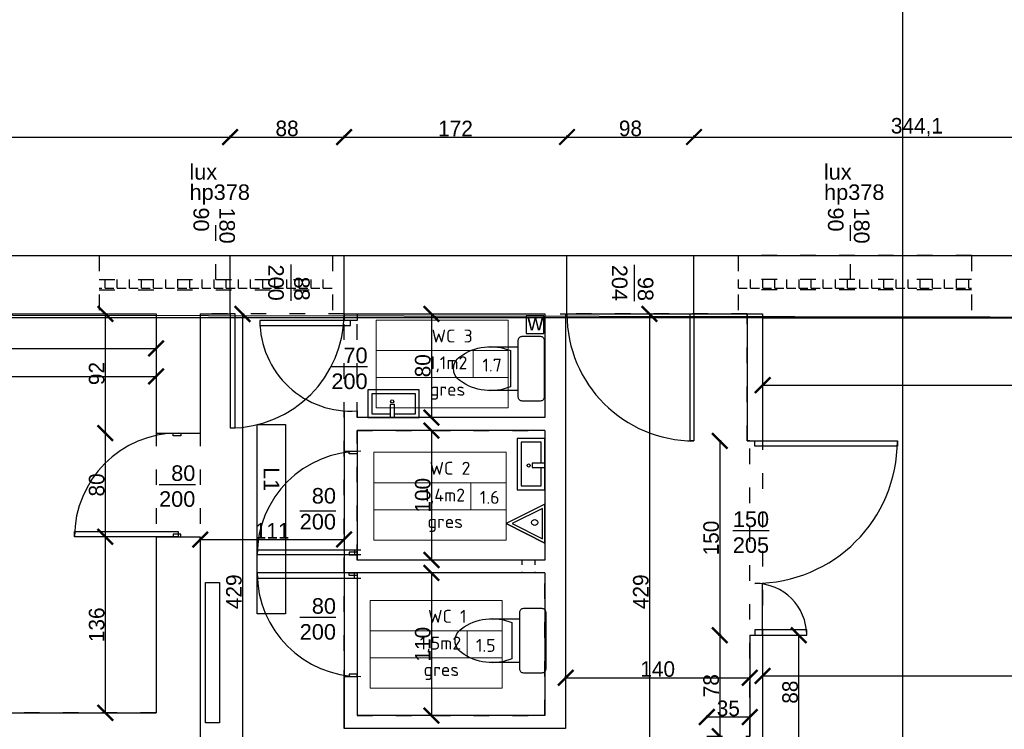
# Model space of a CAD drawing. Header units: inches. Extents: x 2722 to 20832, y 590 to 2922.
# Tile 15 of 25: x 13425 to 14184, y 1212 to 1760. Entities that reach past the tile are written whole.
import ezdxf

# ---------------------------------------------------------------- set-up
doc = ezdxf.new("R2010")
doc.units = ezdxf.units.IN
doc.header["$MEASUREMENT"] = 0
doc.linetypes.add('ACAD_ISO03W100', pattern=[30, 12, -18])
doc.layers.add('Oznaczenia pomieszczeń', color=250, linetype='Continuous', lineweight=9)
doc.styles.add('ISOCPEUR_1', font='isocpeur.ttf', dxfattribs={"height": 10})
doc.dimstyles.new('ISO-25', dxfattribs={"dimtxt": 12, "dimasz": 12, "dimexe": 1.25, "dimexo": 0.625, "dimtad": 1, "dimtoh": 1, "dimdec": 1, "dimtxsty": 'Standard', "dimblk": 'ARCHTICK', "dimcen": 2.5, "dimadec": 0, "dimazin": 0, "dimtfac": 1, "dimtdec": 1, "dimtmove": 0, "dimatfit": 3, "dimldrblk": 'ARCHTICK', "dimfxl": 1, "dimfxlon": 1, "dimarcsym": 0})

# ---------------------------------------------------------------- blocks, each defined once
blk = doc.blocks.new('Closettool')
blk.add_line((-200, 169.7), (-200, -169.7))
at = {"color": 7}
blk.add_line((-260.4, -139.7), (-260.4, 139.7), dxfattribs=at)
blk.add_lwpolyline([(-430.4, -169.7), (-200, -169.7), (-200, -220, 0.414214), (-170, -250), (-30, -250, 0.414214), (0, -220), (0, 220, 0.414214), (-30, 250), (-170, 250, 0.414214), (-200, 220), (-200, 169.7), (-430.4, 169.7)], format="xyb")
for centre, radius, start, end in [((-412.8, -227.4), 397.5, 67.45048, 126.63814), ((-589.6, 0), 109.8, 123.45086, 236.54914), ((-412.8, 227.4), 397.5, 233.36186, 292.54952)]:
    blk.add_arc(centre, radius, start, end, dxfattribs=at)
blk = doc.blocks.new('_ArchTick')
at = {"color": 0, "linetype": 'ByBlock', "const_width": 0.15}
blk.add_lwpolyline([(-0.5, -0.5), (0.5, 0.5)], dxfattribs=at)
blk = doc.blocks.new('*D182')
at = {"color": 0, "lineweight": -2, "transparency": 16777216}
for p, q in [((13051.93, 835.06), (13051.93, 832.81)), ((13051.93, 834.06), (13563.93, 834.06)), ((13563.93, 835.06), (13563.93, 832.81))]:
    blk.add_line(p, q, dxfattribs=at)
at = {"layer": 'Defpoints', "color": 0, "lineweight": 0, "transparency": 16777216}
for p in [(13051.93, 1533.06), (13563.93, 913.06), (13563.93, 834.06)]:
    blk.add_point(p, dxfattribs=at)
at = {"color": 0, "lineweight": -2, "transparency": 16777216, "xscale": 12, "yscale": 12, "zscale": 12, "rotation": 180}
blk.add_blockref('_ArchTick', (13051.93, 834.06), dxfattribs=at)
at = {"color": 0, "lineweight": -2, "transparency": 16777216, "xscale": 12, "yscale": 12, "zscale": 12}
blk.add_blockref('_ArchTick', (13563.93, 834.06), dxfattribs=at)
at = {"color": 0, "transparency": 16777216, "insert": (13307.93, 840.68), "char_height": 12, "attachment_point": 5}
blk.add_mtext('512', dxfattribs=at)
blk = doc.blocks.new('*D225')
at = {"color": 0, "lineweight": -2, "transparency": 16777216}
for p, q in [((12863.02, 1668.63), (12863.02, 1670.88)), ((12863.02, 1669.63), (13586.93, 1669.63)), ((13586.93, 1668.63), (13586.93, 1670.88))]:
    blk.add_line(p, q, dxfattribs=at)
at = {"layer": 'Defpoints', "color": 0, "lineweight": 0, "transparency": 16777216}
for p in [(13586.93, 1669.63), (12863.02, 1578.06), (13586.93, 1578.06)]:
    blk.add_point(p, dxfattribs=at)
at = {"color": 0, "lineweight": -2, "transparency": 16777216, "xscale": 12, "yscale": 12, "zscale": 12, "rotation": 180}
blk.add_blockref('_ArchTick', (12863.02, 1669.63), dxfattribs=at)
at = {"color": 0, "lineweight": -2, "transparency": 16777216, "xscale": 12, "yscale": 12, "zscale": 12}
blk.add_blockref('_ArchTick', (13586.93, 1669.63), dxfattribs=at)
at = {"color": 0, "transparency": 16777216, "insert": (13224.98, 1677.25), "char_height": 12, "attachment_point": 5}
blk.add_mtext('723,9', dxfattribs=at)
blk = doc.blocks.new('*D226')
at = {"color": 0, "lineweight": -2, "transparency": 16777216}
for p, q in [((13586.93, 1668.63), (13586.93, 1670.88)), ((13586.93, 1669.63), (13674.93, 1669.63)), ((13674.93, 1668.63), (13674.93, 1670.88))]:
    blk.add_line(p, q, dxfattribs=at)
at = {"layer": 'Defpoints', "color": 0, "lineweight": 0, "transparency": 16777216}
for p in [(13674.93, 1669.63), (13586.93, 1578.06), (13674.93, 1578.06)]:
    blk.add_point(p, dxfattribs=at)
at = {"color": 0, "lineweight": -2, "transparency": 16777216, "xscale": 12, "yscale": 12, "zscale": 12, "rotation": 180}
blk.add_blockref('_ArchTick', (13586.93, 1669.63), dxfattribs=at)
at = {"color": 0, "lineweight": -2, "transparency": 16777216, "xscale": 12, "yscale": 12, "zscale": 12}
blk.add_blockref('_ArchTick', (13674.93, 1669.63), dxfattribs=at)
at = {"color": 0, "transparency": 16777216, "insert": (13630.93, 1676.25), "char_height": 12, "attachment_point": 5}
blk.add_mtext('88', dxfattribs=at)
blk = doc.blocks.new('*D227')
at = {"color": 0, "lineweight": -2, "transparency": 16777216}
for p, q in [((13674.93, 1668.63), (13674.93, 1670.88)), ((13674.93, 1669.63), (13846.93, 1669.63)), ((13846.93, 1668.63), (13846.93, 1670.88))]:
    blk.add_line(p, q, dxfattribs=at)
at = {"layer": 'Defpoints', "color": 0, "lineweight": 0, "transparency": 16777216}
for p in [(13846.93, 1669.63), (13674.93, 1578.06), (13846.93, 1578.06)]:
    blk.add_point(p, dxfattribs=at)
at = {"color": 0, "lineweight": -2, "transparency": 16777216, "xscale": 12, "yscale": 12, "zscale": 12, "rotation": 180}
blk.add_blockref('_ArchTick', (13674.93, 1669.63), dxfattribs=at)
at = {"color": 0, "lineweight": -2, "transparency": 16777216, "xscale": 12, "yscale": 12, "zscale": 12}
blk.add_blockref('_ArchTick', (13846.93, 1669.63), dxfattribs=at)
at = {"color": 0, "transparency": 16777216, "insert": (13760.93, 1676.25), "char_height": 12, "attachment_point": 5}
blk.add_mtext('172', dxfattribs=at)
blk = doc.blocks.new('*D228')
at = {"color": 0, "lineweight": -2, "transparency": 16777216}
for p, q in [((13846.93, 1668.63), (13846.93, 1670.88)), ((13846.93, 1669.63), (13944.93, 1669.63)), ((13944.93, 1668.63), (13944.93, 1670.88))]:
    blk.add_line(p, q, dxfattribs=at)
at = {"layer": 'Defpoints', "color": 0, "lineweight": 0, "transparency": 16777216}
for p in [(13944.93, 1669.63), (13846.93, 1578.06), (13944.93, 1578.06)]:
    blk.add_point(p, dxfattribs=at)
at = {"color": 0, "lineweight": -2, "transparency": 16777216, "xscale": 12, "yscale": 12, "zscale": 12, "rotation": 180}
blk.add_blockref('_ArchTick', (13846.93, 1669.63), dxfattribs=at)
at = {"color": 0, "lineweight": -2, "transparency": 16777216, "xscale": 12, "yscale": 12, "zscale": 12}
blk.add_blockref('_ArchTick', (13944.93, 1669.63), dxfattribs=at)
at = {"color": 0, "transparency": 16777216, "insert": (13895.93, 1676.25), "char_height": 12, "attachment_point": 5}
blk.add_mtext('98', dxfattribs=at)
blk = doc.blocks.new('*D229')
at = {"color": 0, "lineweight": -2, "transparency": 16777216}
for p, q in [((13944.93, 1668.63), (13944.93, 1670.88)), ((13944.93, 1669.63), (14289.02, 1669.63)), ((14289.02, 1668.63), (14289.02, 1670.88))]:
    blk.add_line(p, q, dxfattribs=at)
at = {"layer": 'Defpoints', "color": 0, "lineweight": 0, "transparency": 16777216}
for p in [(14289.02, 1669.63), (13944.93, 1578.06), (14289.02, 1578.06)]:
    blk.add_point(p, dxfattribs=at)
at = {"color": 0, "lineweight": -2, "transparency": 16777216, "xscale": 12, "yscale": 12, "zscale": 12, "rotation": 180}
blk.add_blockref('_ArchTick', (13944.93, 1669.63), dxfattribs=at)
at = {"color": 0, "lineweight": -2, "transparency": 16777216, "xscale": 12, "yscale": 12, "zscale": 12}
blk.add_blockref('_ArchTick', (14289.02, 1669.63), dxfattribs=at)
at = {"color": 0, "transparency": 16777216, "insert": (14116.98, 1677.25), "char_height": 12, "attachment_point": 5}
blk.add_mtext('344,1', dxfattribs=at)
blk = doc.blocks.new('*D239')
at = {"color": 0, "lineweight": -2, "transparency": 16777216}
for p, q in [((13221.07, 1225.06), (13218.82, 1225.06)), ((13220.07, 1225.06), (13220.07, 1205.06)), ((13221.07, 1205.06), (13218.82, 1205.06))]:
    blk.add_line(p, q, dxfattribs=at)
at = {"layer": 'Defpoints', "color": 0, "lineweight": 0, "transparency": 16777216}
for p in [(13237.15, 1225.06), (13220.07, 1205.06), (13529.93, 1205.06)]:
    blk.add_point(p, dxfattribs=at)
at = {"color": 0, "lineweight": -2, "transparency": 16777216, "xscale": 12, "yscale": 12, "zscale": 12}
for p, rotation in [((13220.07, 1225.06), 90), ((13220.07, 1205.06), 270)]:
    blk.add_blockref('_ArchTick', p, dxfattribs=dict(at, rotation=rotation))
at = {"color": 0, "transparency": 16777216, "insert": (13213.44, 1215.06), "char_height": 12, "attachment_point": 5, "rotation": 90}
blk.add_mtext('20', dxfattribs=at)
blk = doc.blocks.new('*D242')
at = {"color": 0, "lineweight": -2, "transparency": 16777216}
for p, q in [((13211.93, 1507.43), (13211.93, 1505.18)), ((13211.93, 1506.43), (13529.93, 1506.43)), ((13529.93, 1507.43), (13529.93, 1505.18))]:
    blk.add_line(p, q, dxfattribs=at)
at = {"layer": 'Defpoints', "color": 0, "lineweight": 0, "transparency": 16777216}
for p in [(13211.93, 1533.06), (13529.93, 1533.06), (13529.93, 1506.43)]:
    blk.add_point(p, dxfattribs=at)
at = {"color": 0, "lineweight": -2, "transparency": 16777216, "xscale": 12, "yscale": 12, "zscale": 12, "rotation": 180}
blk.add_blockref('_ArchTick', (13211.93, 1506.43), dxfattribs=at)
at = {"color": 0, "lineweight": -2, "transparency": 16777216, "xscale": 12, "yscale": 12, "zscale": 12}
blk.add_blockref('_ArchTick', (13529.93, 1506.43), dxfattribs=at)
at = {"color": 0, "transparency": 16777216, "insert": (13370.93, 1513.06), "char_height": 12, "attachment_point": 5}
blk.add_mtext('318', dxfattribs=at)
blk = doc.blocks.new('*D243')
at = {"color": 0, "lineweight": -2, "transparency": 16777216}
for p, q in [((13114.93, 1485.84), (13114.93, 1483.59)), ((13114.93, 1484.84), (13529.93, 1484.84)), ((13529.93, 1485.84), (13529.93, 1483.59))]:
    blk.add_line(p, q, dxfattribs=at)
at = {"layer": 'Defpoints', "color": 0, "lineweight": 0, "transparency": 16777216}
for p in [(13114.93, 1533.06), (13529.93, 1533.06), (13529.93, 1484.84)]:
    blk.add_point(p, dxfattribs=at)
at = {"color": 0, "lineweight": -2, "transparency": 16777216, "xscale": 12, "yscale": 12, "zscale": 12, "rotation": 180}
blk.add_blockref('_ArchTick', (13114.93, 1484.84), dxfattribs=at)
at = {"color": 0, "lineweight": -2, "transparency": 16777216, "xscale": 12, "yscale": 12, "zscale": 12}
blk.add_blockref('_ArchTick', (13529.93, 1484.84), dxfattribs=at)
at = {"color": 0, "transparency": 16777216, "insert": (13322.43, 1491.46), "char_height": 12, "attachment_point": 5}
blk.add_mtext('415', dxfattribs=at)
blk = doc.blocks.new('*D244')
at = {"color": 0, "lineweight": -2, "transparency": 16777216}
for p, q in [((13491.68, 1533.06), (13489.43, 1533.06)), ((13490.68, 1533.06), (13490.68, 1441.06)), ((13491.68, 1441.06), (13489.43, 1441.06))]:
    blk.add_line(p, q, dxfattribs=at)
at = {"layer": 'Defpoints', "color": 0, "lineweight": 0, "transparency": 16777216}
for p in [(13529.93, 1533.06), (13490.68, 1441.06), (13529.93, 1441.06)]:
    blk.add_point(p, dxfattribs=at)
at = {"color": 0, "lineweight": -2, "transparency": 16777216, "xscale": 12, "yscale": 12, "zscale": 12}
for p, rotation in [((13490.68, 1533.06), 90), ((13490.68, 1441.06), 270)]:
    blk.add_blockref('_ArchTick', p, dxfattribs=dict(at, rotation=rotation))
at = {"color": 0, "transparency": 16777216, "insert": (13484.06, 1487.06), "char_height": 12, "attachment_point": 5, "rotation": 90}
blk.add_mtext('92', dxfattribs=at)
blk = doc.blocks.new('*D245')
at = {"color": 0, "lineweight": -2, "transparency": 16777216}
for p, q in [((13491.68, 1441.06), (13489.43, 1441.06)), ((13490.68, 1441.06), (13490.68, 1361.06)), ((13491.68, 1361.06), (13489.43, 1361.06))]:
    blk.add_line(p, q, dxfattribs=at)
at = {"layer": 'Defpoints', "color": 0, "lineweight": 0, "transparency": 16777216}
for p in [(13529.93, 1441.06), (13490.68, 1361.06), (13529.93, 1361.06)]:
    blk.add_point(p, dxfattribs=at)
at = {"color": 0, "lineweight": -2, "transparency": 16777216, "xscale": 12, "yscale": 12, "zscale": 12}
for p, rotation in [((13490.68, 1441.06), 90), ((13490.68, 1361.06), 270)]:
    blk.add_blockref('_ArchTick', p, dxfattribs=dict(at, rotation=rotation))
at = {"color": 0, "transparency": 16777216, "insert": (13484.06, 1401.06), "char_height": 12, "attachment_point": 5, "rotation": 90}
blk.add_mtext('80', dxfattribs=at)
blk = doc.blocks.new('*D246')
at = {"color": 0, "lineweight": -2, "transparency": 16777216}
for p, q in [((13491.68, 1361.06), (13489.43, 1361.06)), ((13490.68, 1361.06), (13490.68, 1225.06)), ((13491.68, 1225.06), (13489.43, 1225.06))]:
    blk.add_line(p, q, dxfattribs=at)
at = {"layer": 'Defpoints', "color": 0, "lineweight": 0, "transparency": 16777216}
for p in [(13529.93, 1361.06), (13490.68, 1225.06), (13529.93, 1225.06)]:
    blk.add_point(p, dxfattribs=at)
at = {"color": 0, "lineweight": -2, "transparency": 16777216, "xscale": 12, "yscale": 12, "zscale": 12}
for p, rotation in [((13490.68, 1361.06), 90), ((13490.68, 1225.06), 270)]:
    blk.add_blockref('_ArchTick', p, dxfattribs=dict(at, rotation=rotation))
at = {"color": 0, "transparency": 16777216, "insert": (13484.06, 1293.06), "char_height": 12, "attachment_point": 5, "rotation": 90}
blk.add_mtext('136', dxfattribs=at)
blk = doc.blocks.new('*D251')
at = {"color": 0, "lineweight": -2, "transparency": 16777216}
for p, q in [((13563.93, 1357.95), (13563.93, 1360.2)), ((13674.93, 1357.95), (13674.93, 1360.2)), ((13563.93, 1358.95), (13674.93, 1358.95))]:
    blk.add_line(p, q, dxfattribs=at)
at = {"layer": 'Defpoints', "color": 0, "lineweight": 0, "transparency": 16777216}
for p in [(13674.93, 1358.95), (13563.93, 1335.61), (13674.93, 1335.65)]:
    blk.add_point(p, dxfattribs=at)
at = {"color": 0, "lineweight": -2, "transparency": 16777216, "xscale": 12, "yscale": 12, "zscale": 12, "rotation": 180}
blk.add_blockref('_ArchTick', (13563.93, 1358.95), dxfattribs=at)
at = {"color": 0, "lineweight": -2, "transparency": 16777216, "xscale": 12, "yscale": 12, "zscale": 12}
blk.add_blockref('_ArchTick', (13674.93, 1358.95), dxfattribs=at)
at = {"color": 0, "transparency": 16777216, "insert": (13619.43, 1365.58), "char_height": 12, "attachment_point": 5}
blk.add_mtext('111', dxfattribs=at)
blk = doc.blocks.new('*D252')
at = {"color": 0, "lineweight": -2, "transparency": 16777216}
for p, q in [((13595.6, 1533.06), (13597.85, 1533.06)), ((13596.6, 1533.06), (13596.6, 1104.06)), ((13595.6, 1104.06), (13597.85, 1104.06))]:
    blk.add_line(p, q, dxfattribs=at)
at = {"layer": 'Defpoints', "color": 0, "lineweight": 0, "transparency": 16777216}
for p in [(13575.43, 1533.06), (13591.49, 1104.06), (13596.6, 1104.06)]:
    blk.add_point(p, dxfattribs=at)
at = {"color": 0, "lineweight": -2, "transparency": 16777216, "xscale": 12, "yscale": 12, "zscale": 12}
for p, rotation in [((13596.6, 1533.06), 90), ((13596.6, 1104.06), 270)]:
    blk.add_blockref('_ArchTick', p, dxfattribs=dict(at, rotation=rotation))
at = {"color": 0, "transparency": 16777216, "insert": (13589.97, 1318.56), "char_height": 12, "attachment_point": 5, "rotation": 90}
blk.add_mtext('429', dxfattribs=at)
blk = doc.blocks.new('*D254')
at = {"color": 0, "lineweight": -2, "transparency": 16777216}
for p, q in [((13674.93, 1176.77), (13674.93, 1174.52)), ((13674.93, 1175.77), (13845.93, 1175.77)), ((13845.93, 1176.77), (13845.93, 1174.52))]:
    blk.add_line(p, q, dxfattribs=at)
at = {"layer": 'Defpoints', "color": 0, "lineweight": 0, "transparency": 16777216}
for p in [(13674.93, 1213.06), (13845.93, 1213.06), (13845.93, 1175.77)]:
    blk.add_point(p, dxfattribs=at)
at = {"color": 0, "lineweight": -2, "transparency": 16777216, "xscale": 12, "yscale": 12, "zscale": 12, "rotation": 180}
blk.add_blockref('_ArchTick', (13674.93, 1175.77), dxfattribs=at)
at = {"color": 0, "lineweight": -2, "transparency": 16777216, "xscale": 12, "yscale": 12, "zscale": 12}
blk.add_blockref('_ArchTick', (13845.93, 1175.77), dxfattribs=at)
at = {"color": 0, "transparency": 16777216, "insert": (13760.43, 1182.4), "char_height": 12, "attachment_point": 5}
blk.add_mtext('171', dxfattribs=at)
blk = doc.blocks.new('*D255')
at = {"color": 0, "lineweight": -2, "transparency": 16777216}
for p, q in [((13741.34, 1533.06), (13743.59, 1533.06)), ((13742.34, 1533.06), (13742.34, 1453.06)), ((13741.34, 1453.06), (13743.59, 1453.06))]:
    blk.add_line(p, q, dxfattribs=at)
at = {"layer": 'Defpoints', "color": 0, "lineweight": 0, "transparency": 16777216}
for p in [(13734.1, 1533.06), (13732.97, 1453.06), (13742.34, 1453.06)]:
    blk.add_point(p, dxfattribs=at)
at = {"color": 0, "lineweight": -2, "transparency": 16777216, "xscale": 12, "yscale": 12, "zscale": 12}
for p, rotation in [((13742.34, 1533.06), 90), ((13742.34, 1453.06), 270)]:
    blk.add_blockref('_ArchTick', p, dxfattribs=dict(at, rotation=rotation))
at = {"color": 0, "transparency": 16777216, "insert": (13735.71, 1493.06), "char_height": 12, "attachment_point": 5, "rotation": 90}
blk.add_mtext('80', dxfattribs=at)
blk = doc.blocks.new('*D256')
at = {"color": 0, "lineweight": -2, "transparency": 16777216}
for p, q in [((13742.34, 1443.06), (13743.59, 1443.06)), ((13742.34, 1443.06), (13742.34, 1343.06)), ((13742.34, 1343.06), (13743.59, 1343.06))]:
    blk.add_line(p, q, dxfattribs=at)
at = {"layer": 'Defpoints', "color": 0, "lineweight": 0, "transparency": 16777216}
for p in [(13742.34, 1443.06), (13742.34, 1343.06), (13742.34, 1343.06)]:
    blk.add_point(p, dxfattribs=at)
at = {"color": 0, "lineweight": -2, "transparency": 16777216, "xscale": 12, "yscale": 12, "zscale": 12}
for p, rotation in [((13742.34, 1443.06), 90), ((13742.34, 1343.06), 270)]:
    blk.add_blockref('_ArchTick', p, dxfattribs=dict(at, rotation=rotation))
at = {"color": 0, "transparency": 16777216, "insert": (13735.71, 1393.06), "char_height": 12, "attachment_point": 5, "rotation": 90}
blk.add_mtext('100', dxfattribs=at)
blk = doc.blocks.new('*D257')
at = {"color": 0, "lineweight": -2, "transparency": 16777216}
for p, q in [((13742.34, 1333.06), (13743.59, 1333.06)), ((13742.34, 1333.06), (13742.34, 1223.06)), ((13742.34, 1223.06), (13743.59, 1223.06))]:
    blk.add_line(p, q, dxfattribs=at)
at = {"layer": 'Defpoints', "color": 0, "lineweight": 0, "transparency": 16777216}
for p in [(13742.34, 1333.06), (13742.34, 1223.06), (13742.34, 1223.06)]:
    blk.add_point(p, dxfattribs=at)
at = {"color": 0, "lineweight": -2, "transparency": 16777216, "xscale": 12, "yscale": 12, "zscale": 12}
for p, rotation in [((13742.34, 1333.06), 90), ((13742.34, 1223.06), 270)]:
    blk.add_blockref('_ArchTick', p, dxfattribs=dict(at, rotation=rotation))
at = {"color": 0, "transparency": 16777216, "insert": (13735.71, 1278.06), "char_height": 12, "attachment_point": 5, "rotation": 90}
blk.add_mtext('110', dxfattribs=at)
blk = doc.blocks.new('*D258')
at = {"color": 0, "lineweight": -2, "transparency": 16777216}
for p, q in [((13845.93, 1252.2), (13845.93, 1253.45)), ((13845.93, 1252.2), (13987.93, 1252.2)), ((13987.93, 1252.2), (13987.93, 1253.45))]:
    blk.add_line(p, q, dxfattribs=at)
at = {"layer": 'Defpoints', "color": 0, "lineweight": 0, "transparency": 16777216}
for p in [(13845.93, 1252.2), (13987.93, 1252.2), (13987.93, 1252.2)]:
    blk.add_point(p, dxfattribs=at)
at = {"color": 0, "lineweight": -2, "transparency": 16777216, "xscale": 12, "yscale": 12, "zscale": 12, "rotation": 180}
blk.add_blockref('_ArchTick', (13845.93, 1252.2), dxfattribs=at)
at = {"color": 0, "lineweight": -2, "transparency": 16777216, "xscale": 12, "yscale": 12, "zscale": 12}
blk.add_blockref('_ArchTick', (13987.93, 1252.2), dxfattribs=at)
at = {"color": 0, "transparency": 16777216, "insert": (13916.93, 1258.83), "char_height": 12, "attachment_point": 5}
blk.add_mtext('140', dxfattribs=at)
blk = doc.blocks.new('*D260')
at = {"color": 0, "lineweight": -2, "transparency": 16777216}
for p, q in [((13965.85, 1435.06), (13963.6, 1435.06)), ((13964.85, 1435.06), (13964.85, 1285.06)), ((13965.85, 1285.06), (13963.6, 1285.06))]:
    blk.add_line(p, q, dxfattribs=at)
at = {"layer": 'Defpoints', "color": 0, "lineweight": 0, "transparency": 16777216}
for p in [(13990.31, 1435.06), (13964.85, 1285.06), (13987.93, 1285.06)]:
    blk.add_point(p, dxfattribs=at)
at = {"color": 0, "lineweight": -2, "transparency": 16777216, "xscale": 12, "yscale": 12, "zscale": 12}
for p, rotation in [((13964.85, 1435.06), 90), ((13964.85, 1285.06), 270)]:
    blk.add_blockref('_ArchTick', p, dxfattribs=dict(at, rotation=rotation))
at = {"color": 0, "transparency": 16777216, "insert": (13958.23, 1360.06), "char_height": 12, "attachment_point": 5, "rotation": 90}
blk.add_mtext('150', dxfattribs=at)
blk = doc.blocks.new('*D207')
at = {"color": 0, "lineweight": -2, "transparency": 16777216}
for p, q in [((13965.85, 1285.06), (13963.6, 1285.06)), ((13964.85, 1285.06), (13964.85, 1207.06)), ((13965.85, 1207.06), (13963.6, 1207.06))]:
    blk.add_line(p, q, dxfattribs=at)
at = {"layer": 'Defpoints', "color": 0, "lineweight": 0, "transparency": 16777216}
for p in [(13987.93, 1285.06), (13964.85, 1207.06), (13987.93, 1207.06)]:
    blk.add_point(p, dxfattribs=at)
at = {"color": 0, "lineweight": -2, "transparency": 16777216, "xscale": 12, "yscale": 12, "zscale": 12}
for p, rotation in [((13964.85, 1285.06), 90), ((13964.85, 1207.06), 270)]:
    blk.add_blockref('_ArchTick', p, dxfattribs=dict(at, rotation=rotation))
at = {"color": 0, "transparency": 16777216, "insert": (13958.23, 1246.06), "char_height": 12, "attachment_point": 5, "rotation": 90}
blk.add_mtext('78', dxfattribs=at)
blk = doc.blocks.new('*D208')
at = {"color": 0, "lineweight": -2, "transparency": 16777216}
for p, q in [((13954.93, 1220.85), (13954.93, 1223.1)), ((13987.93, 1221.85), (13954.93, 1221.85)), ((13987.93, 1220.85), (13987.93, 1223.1))]:
    blk.add_line(p, q, dxfattribs=at)
at = {"layer": 'Defpoints', "color": 0, "lineweight": 0, "transparency": 16777216}
for p in [(13954.93, 1221.85), (13954.93, 1207.06), (13987.93, 1207.06)]:
    blk.add_point(p, dxfattribs=at)
at = {"color": 0, "lineweight": -2, "transparency": 16777216, "xscale": 12, "yscale": 12, "zscale": 12, "rotation": 180}
blk.add_blockref('_ArchTick', (13954.93, 1221.85), dxfattribs=at)
at = {"color": 0, "lineweight": -2, "transparency": 16777216, "xscale": 12, "yscale": 12, "zscale": 12}
blk.add_blockref('_ArchTick', (13987.93, 1221.85), dxfattribs=at)
at = {"color": 0, "transparency": 16777216, "insert": (13971.43, 1228.48), "char_height": 12, "attachment_point": 5}
blk.add_mtext('35', dxfattribs=at)
blk = doc.blocks.new('*D209')
at = {"color": 0, "lineweight": -2, "transparency": 16777216}
for p, q in [((13997.93, 1254.55), (13997.93, 1252.3)), ((14625.93, 1254.55), (14625.93, 1252.3)), ((13997.93, 1253.55), (14625.93, 1253.55))]:
    blk.add_line(p, q, dxfattribs=at)
at = {"layer": 'Defpoints', "color": 0, "lineweight": 0, "transparency": 16777216}
for p in [(14625.93, 1491.57), (13997.93, 1484.06), (14625.93, 1253.55)]:
    blk.add_point(p, dxfattribs=at)
at = {"color": 0, "lineweight": -2, "transparency": 16777216, "xscale": 12, "yscale": 12, "zscale": 12, "rotation": 180}
blk.add_blockref('_ArchTick', (13997.93, 1253.55), dxfattribs=at)
at = {"color": 0, "lineweight": -2, "transparency": 16777216, "xscale": 12, "yscale": 12, "zscale": 12}
blk.add_blockref('_ArchTick', (14625.93, 1253.55), dxfattribs=at)
at = {"color": 0, "transparency": 16777216, "insert": (14311.93, 1260.17), "char_height": 12, "attachment_point": 5}
blk.add_mtext('628', dxfattribs=at)
blk = doc.blocks.new('*D211')
at = {"color": 0, "lineweight": -2, "transparency": 16777216}
for p, q in [((14024.8, 1285.06), (14027.05, 1285.06)), ((14025.8, 1197.06), (14025.8, 1285.06)), ((14024.8, 1197.06), (14027.05, 1197.06))]:
    blk.add_line(p, q, dxfattribs=at)
at = {"layer": 'Defpoints', "color": 0, "lineweight": 0, "transparency": 16777216}
for p in [(13997.93, 1285.06), (14025.8, 1285.06), (13997.93, 1197.06)]:
    blk.add_point(p, dxfattribs=at)
at = {"color": 0, "lineweight": -2, "transparency": 16777216, "xscale": 12, "yscale": 12, "zscale": 12}
for p, rotation in [((14025.8, 1285.06), 90), ((14025.8, 1197.06), 270)]:
    blk.add_blockref('_ArchTick', p, dxfattribs=dict(at, rotation=rotation))
at = {"color": 0, "transparency": 16777216, "insert": (14019.17, 1241.06), "char_height": 12, "attachment_point": 5, "rotation": 90}
blk.add_mtext('88', dxfattribs=at)
blk = doc.blocks.new('*D212')
at = {"color": 0, "lineweight": -2, "transparency": 16777216}
for p, q in [((13997.93, 1479.1), (13997.93, 1476.85)), ((13997.93, 1478.1), (14625.93, 1478.1)), ((14625.93, 1479.1), (14625.93, 1476.85))]:
    blk.add_line(p, q, dxfattribs=at)
at = {"layer": 'Defpoints', "color": 0, "lineweight": 0, "transparency": 16777216}
for p in [(13997.93, 1484.06), (14625.93, 1484.06), (14625.93, 1478.1)]:
    blk.add_point(p, dxfattribs=at)
at = {"color": 0, "lineweight": -2, "transparency": 16777216, "xscale": 12, "yscale": 12, "zscale": 12, "rotation": 180}
blk.add_blockref('_ArchTick', (13997.93, 1478.1), dxfattribs=at)
at = {"color": 0, "lineweight": -2, "transparency": 16777216, "xscale": 12, "yscale": 12, "zscale": 12}
blk.add_blockref('_ArchTick', (14625.93, 1478.1), dxfattribs=at)
at = {"color": 0, "transparency": 16777216, "insert": (14311.93, 1484.73), "char_height": 12, "attachment_point": 5}
blk.add_mtext('628', dxfattribs=at)
blk = doc.blocks.new('*D220')
at = {"color": 0, "lineweight": -2, "transparency": 16777216}
for p, q in [((13909.6, 1533.06), (13911.85, 1533.06)), ((13910.6, 1533.06), (13910.6, 1104.06)), ((13909.6, 1104.06), (13911.85, 1104.06))]:
    blk.add_line(p, q, dxfattribs=at)
at = {"layer": 'Defpoints', "color": 0, "lineweight": 0, "transparency": 16777216}
for p in [(13882.02, 1533.06), (13882.02, 1104.06), (13910.6, 1104.06)]:
    blk.add_point(p, dxfattribs=at)
at = {"color": 0, "lineweight": -2, "transparency": 16777216, "xscale": 12, "yscale": 12, "zscale": 12}
for p, rotation in [((13910.6, 1533.06), 90), ((13910.6, 1104.06), 270)]:
    blk.add_blockref('_ArchTick', p, dxfattribs=dict(at, rotation=rotation))
at = {"color": 0, "transparency": 16777216, "insert": (13903.98, 1318.56), "char_height": 12, "attachment_point": 5, "rotation": 90}
blk.add_mtext('429', dxfattribs=at)

msp = doc.modelspace()

# ---------------------------------------------------------------- hatches: boundary and pattern name
at = {"linetype": 'ACAD_ISO03W100'}
h = msp.add_hatch(dxfattribs=at)
h.set_pattern_fill('ANGLE', color=256, scale=34)
h.set_pattern_definition([(0, (10049.758, -8.411), (0, 9.35), [6.8, -2.55]), (90, (10049.758, -8.411), (-9.35, 6e-16), [6.8, -2.55])])
h.paths.add_polyline_path([(13666.02, 1551.56), (13666.02, 1559.56), (13486.02, 1559.56), (13486.02, 1551.56)])
h = msp.add_hatch(dxfattribs=at)
h.set_pattern_fill('ANGLE', color=256, scale=34)
h.set_pattern_definition([(0, (9556.758, -8.411), (0, 9.35), [6.8, -2.55]), (90, (9556.758, -8.411), (-9.35, 6e-16), [6.8, -2.55])])
h.paths.add_polyline_path([(13979.02, 1551.56), (13979.02, 1559.56), (14159.02, 1559.56), (14159.02, 1551.56)])

# ---------------------------------------------------------------- linework, layer by layer
for p, q in [((13576.02, 1559.56), (13576.02, 1615.28)), ((14065.68, 1559.56), (14065.68, 1615.28)), ((13486.02, 1578.06), (13486.02, 1533.06)), ((13486.02, 1578.06), (13666.02, 1578.06)), ((13486.02, 1578.06), (13486.02, 1533.06)), ((13666.02, 1578.06), (13666.02, 1533.06)), ((14159.02, 1578.06), (13979.02, 1578.06)), ((13979.02, 1578.06), (13979.02, 1533.06)), ((14159.02, 1578.06), (14159.02, 1533.06)), ((13486.02, 1559.56), (13666.02, 1559.56)), ((14159.02, 1559.56), (13979.02, 1559.56)), ((13486.02, 1551.56), (13666.02, 1551.56)), ((14159.02, 1551.56), (13979.02, 1551.56))]:
    msp.add_line(p, q, dxfattribs=at)
for p, q in [((13173.02, 1578.06), (13979.02, 1578.06)), ((13586.93, 1533.06), (13586.93, 1578.06)), ((13674.93, 1533.06), (13674.93, 1578.06)), ((13846.93, 1533.06), (13846.93, 1578.06)), ((13944.93, 1533.06), (13944.93, 1578.06)), ((13633.73, 1571.12), (13633.73, 1543.26)), ((13898.9, 1570.86), (13898.9, 1543)), ((13529.93, 1533.06), (13529.93, 1441.06)), ((13529.93, 1533.06), (13529.93, 1441.06)), ((13563.93, 1533.06), (13563.93, 1441.06)), ((13563.93, 1533.06), (13586.93, 1533.06)), ((13586.93, 1533.06), (13586.93, 1445.06)), ((13590.93, 1533.06), (13586.93, 1533.06)), ((13590.93, 1445.06), (13590.93, 1533.06)), ((13679.93, 1528.06), (13609.93, 1528.06)), ((13609.93, 1528.06), (13609.93, 1524.06)), ((13674.93, 1533.06), (13674.93, 1528.06)), ((13684.93, 1528.06), (13674.93, 1528.06)), ((13679.93, 1524.06), (13679.93, 1528.06)), ((13684.93, 1533.06), (13684.93, 1528.06)), ((13684.93, 1533.06), (13684.93, 1528.06)), ((13829.93, 1533.06), (13829.93, 1453.06)), ((13829.93, 1533.06), (13829.93, 1453.06)), ((13845.93, 1533.06), (13845.93, 1213.06)), ((13845.93, 1533.06), (13846.93, 1533.06)), ((13941.93, 1435.06), (13941.93, 1533.06)), ((13944.93, 1533.06), (13944.93, 1435.06)), ((13985.93, 1533.06), (13985.93, 1435.06)), ((13997.93, 1533.06), (13997.93, 1435.06)), ((13997.93, 1533.06), (13997.93, 1531.06)), ((13997.93, 1530.06), (14627.93, 1530.06)), ((13609.93, 1524.06), (13679.93, 1524.06)), ((13665.23, 1492.4), (13693.09, 1492.4)), ((13674.93, 1458.24), (13674.93, 1213.06)), ((13684.93, 1458.24), (13684.93, 1453.06)), ((13829.93, 1453.06), (13684.93, 1453.06)), ((13586.93, 1445.06), (13590.93, 1445.06)), ((13529.93, 1441.06), (13563.93, 1441.06)), ((13684.93, 1443.06), (13684.93, 1343.06)), ((13829.93, 1443.06), (13684.93, 1443.06)), ((13829.93, 1443.06), (13829.93, 1343.06)), ((13944.93, 1435.06), (13941.93, 1435.06)), ((13985.93, 1435.06), (13997.93, 1435.06)), ((13991.93, 1435.06), (14101.93, 1435.06)), ((13991.93, 1431.06), (13991.93, 1435.06)), ((14101.93, 1431.06), (13991.93, 1431.06)), ((14101.93, 1435.06), (14101.93, 1431.06)), ((13674.93, 1427.06), (13684.93, 1427.06)), ((13532.28, 1401.49), (13560.15, 1401.49)), ((13829.93, 1386.22), (13800.12, 1371.15)), ((13640.82, 1381.18), (13668.68, 1381.18)), ((13829.93, 1356.08), (13800.12, 1371.15)), ((13466.93, 1361.06), (13466.93, 1365.06)), ((13466.93, 1365.06), (13546.93, 1365.06)), ((13546.93, 1361.06), (13466.93, 1361.06)), ((13529.93, 1361.06), (13529.93, 1225.06)), ((13529.93, 1361.06), (13563.93, 1361.06)), ((13546.93, 1365.06), (13546.93, 1361.06)), ((13563.93, 1361.06), (13563.93, 1184.06)), ((13975.02, 1365.9), (14002.89, 1365.9)), ((13607.87, 1347.06), (13607.87, 1351.06)), ((13607.87, 1351.06), (13687.87, 1351.06)), ((13687.87, 1347.06), (13607.87, 1347.06)), ((13684.93, 1347.06), (13674.93, 1347.06)), ((13682.87, 1351.06), (13682.87, 1347.06)), ((13684.93, 1343.06), (13684.93, 1347.06)), ((13829.93, 1343.06), (13684.93, 1343.06)), ((13687.87, 1333.06), (13607.87, 1333.06)), ((13607.87, 1333.06), (13607.87, 1329.06)), ((13682.87, 1329.06), (13682.87, 1333.06)), ((13684.93, 1333.06), (13684.93, 1223.06)), ((13829.93, 1333.06), (13684.93, 1333.06)), ((13829.93, 1333.06), (13829.93, 1223.06)), ((13607.87, 1329.06), (13687.87, 1329.06)), ((13997.93, 1285.06), (13997.93, 1325.06)), ((13640.82, 1298.93), (13668.68, 1298.93)), ((13987.93, 1285.06), (13997.93, 1285.06)), ((13987.93, 1285.06), (13987.93, 1207.06)), ((14031.93, 1289.06), (13991.93, 1289.06)), ((13991.93, 1289.06), (13991.93, 1285.06)), ((13991.93, 1285.06), (14031.93, 1285.06)), ((13997.93, 1285.06), (13997.93, 1197.06)), ((14031.93, 1285.06), (14031.93, 1289.06)), ((13674.93, 1213.06), (13674.93, 1258.06)), ((13674.93, 1253.06), (13684.93, 1253.06)), ((13114.93, 1225.06), (13529.93, 1225.06)), ((13829.93, 1223.06), (13684.93, 1223.06)), ((13845.93, 1213.06), (13674.93, 1213.06))]:
    msp.add_line(p, q)
at = {"lineweight": 0}
for p, q in [((13801.68, 1504.77), (13699.74, 1504.77)), ((13774.6, 1504.77), (13774.6, 1484.03)), ((13801.68, 1484.03), (13699.74, 1484.03)), ((13799.9, 1402.68), (13697.96, 1402.68)), ((13772.81, 1402.68), (13772.81, 1381.94)), ((13799.9, 1381.94), (13697.96, 1381.94)), ((13796.92, 1288.39), (13694.99, 1288.39)), ((13769.84, 1288.39), (13769.84, 1267.65)), ((13796.92, 1267.65), (13694.99, 1267.65))]:
    msp.add_line(p, q, dxfattribs=at)
at = {"linetype": 'ACAD_ISO03W100', "ltscale": 0.3}
for p, q in [((13812.17, 1343.06), (13812.17, 1333.06)), ((13822.17, 1343.06), (13822.17, 1333.06))]:
    msp.add_line(p, q, dxfattribs=at)
for points in [[(17076.16, 2836.02), (17076.16, 736.02), (14106.16, 736.02), (14106.16, 2836.02)], [(14671.93, 1530.06), (13051.93, 1530.06), (13051.93, 913.06), (14671.93, 913.06)], [(13815.51, 1517.99), (13829.01, 1517.99), (13829.01, 1531.69), (13815.51, 1531.69)], [(13693.3, 1453.06), (13732.97, 1453.06), (13732.97, 1474.4), (13693.3, 1474.4)], [(13710.52, 1453.06), (13713.88, 1453.06), (13713.88, 1463.03), (13710.52, 1463.03)], [(13629.64, 1447.64), (13629.64, 1301.44), (13607.86, 1301.44), (13607.86, 1447.64)], [(13542.98, 1441.06), (13548.99, 1441.06), (13548.99, 1439.07), (13542.98, 1439.07)], [(13829.93, 1397.32), (13829.93, 1436.99), (13808.59, 1436.99), (13808.59, 1397.32)], [(13678.92, 1427.06), (13684.93, 1427.06), (13684.93, 1425.07), (13678.92, 1425.07)], [(13829.93, 1414.54), (13829.93, 1417.9), (13819.96, 1417.9), (13819.96, 1414.54)], [(13827.93, 1382.97), (13804.55, 1371.15), (13827.93, 1359.33)], [(13542.98, 1361.06), (13548.99, 1361.06), (13548.99, 1363.04), (13542.98, 1363.04)], [(13678.92, 1347.06), (13684.93, 1347.06), (13684.93, 1349.04), (13678.92, 1349.04)], [(13678.92, 1333.06), (13684.93, 1333.06), (13684.93, 1331.07), (13678.92, 1331.07)], [(13568.02, 1325.61), (13578.84, 1325.61), (13578.84, 1217.5), (13568.02, 1217.5)], [(13678.92, 1253.06), (13684.93, 1253.06), (13684.93, 1255.04), (13678.92, 1255.04)]]:
    msp.add_lwpolyline(points, close=True)
for points in [[(12816.06, 2318.22), (12815.93, 1533.06), (14625.93, 1530.06), (14671.93, 1530.06), (14671.93, 2085.06), (14325.02, 2085.09), (14325.02, 2318.06), (12816.06, 2318.3)], [(13674.93, 1578.06), (14289.02, 1578.06), (14289.02, 2282.06), (12863.02, 2282.06), (12863.02, 1578.06), (13586.93, 1578.06)], [(13114.93, 1533.06), (13529.93, 1533.06)], [(13563.93, 1533.06), (13586.93, 1533.06)], [(13674.93, 1533.06), (13829.93, 1533.06)], [(13841.77, 1533.06), (13997.93, 1533.06)], [(13713.88, 1456.06), (13729.97, 1456.06), (13729.97, 1471.4), (13696.3, 1471.4), (13696.3, 1456.06), (13710.52, 1456.06)], [(13826.93, 1417.9), (13826.93, 1433.99), (13811.59, 1433.99), (13811.59, 1400.32), (13826.93, 1400.32), (13826.93, 1414.54)], [(13829.93, 1386.22), (13800.12, 1371.15), (13829.93, 1356.08), (13829.93, 1386.22)]]:
    msp.add_lwpolyline(points)
at = {"linetype": 'ACAD_ISO03W100'}
for points in [[(13114.93, 1533.06), (13529.93, 1533.06), (13529.93, 1225.06), (13114.93, 1225.06)], [(13684.93, 1533.06), (13829.93, 1533.06), (13829.93, 1453.06), (13684.93, 1453.06)], [(13684.93, 1443.06), (13829.93, 1443.06), (13829.93, 1343.06), (13684.93, 1343.06)], [(13829.93, 1333.06), (13684.93, 1333.06), (13684.93, 1223.06), (13829.93, 1223.06)]]:
    msp.add_lwpolyline(points, close=True, dxfattribs=at)
for points in [[(13674.93, 1533.06), (13563.93, 1533.06), (13563.93, 1104.06), (13954.93, 1104.06), (13954.93, 1207.06), (13987.93, 1207.06), (13987.93, 1435.06), (13985.93, 1435.06), (13985.93, 1533.06), (13845.93, 1533.06)], [(13845.93, 1213.06), (13674.93, 1213.06), (13674.93, 1533.06)], [(13997.93, 1530.06), (13997.93, 1197.06), (13966.93, 1197.06), (13966.93, 1108.06), (14625.93, 1108.06), (14625.93, 1530.06), (13997.93, 1530.06)]]:
    msp.add_lwpolyline(points, dxfattribs=at)
at = {"lineweight": 0}
for points in [[(13801.68, 1460.47), (13699.74, 1460.47), (13699.74, 1528.32), (13801.68, 1528.32)], [(13799.9, 1358.38), (13697.96, 1358.38), (13697.96, 1426.23), (13799.9, 1426.23)], [(13796.92, 1244.09), (13694.99, 1244.09), (13694.99, 1311.94), (13796.92, 1311.94)]]:
    msp.add_lwpolyline(points, close=True, dxfattribs=at)
for centre, radius in [((13712.04, 1465.57), 1.22), ((13817.42, 1416.06), 1.22), ((13822.02, 1372.05), 2.33)]:
    msp.add_circle(centre, radius)
for centre, radius, start, end in [((13586.93, 1533.06), 88, 270, 0), ((13679.93, 1528.06), 70, 180, 274.09604), ((13944.93, 1533.06), 98, 180, 270), ((13546.93, 1361.06), 80, 90, 180), ((13991.93, 1435.06), 110, 270, 0), ((13687.87, 1347.06), 80, 90, 180), ((13687.87, 1333.06), 80, 180, 270), ((13991.93, 1285.06), 40, 0, 90)]:
    msp.add_arc(centre, radius, start, end)

# ---------------------------------------------------------------- block references
at = {"color": 0, "transparency": 33554687, "xscale": -0.1, "yscale": 0.1, "zscale": 0.1, "rotation": 180}
for p in [(13829.36, 1490.82), (13830.53, 1280.81)]:
    msp.add_blockref('Closettool', p, dxfattribs=at)

# ---------------------------------------------------------------- texts
at = {"char_height": 12}
for s, insert, attachment_point in [('{\\f@Arial Unicode MS|b0|i0|c238|p34;lux}', (13555.56, 1648.75), 1), ('{\\f@Arial Unicode MS|b0|i0|c238|p34;lux}', (14045.22, 1648.75), 1), ('{\\f@Arial Unicode MS|b0|i0|c238|p34;hp378}', (13555.66, 1633.07), 1), ('{\\f@Arial Unicode MS|b0|i0|c238|p34;hp378}', (14045.32, 1633.07), 1), ('{\\f@Arial Unicode MS|b0|i0|c238|p34;w}', (13816.54, 1532.48), 1), ('{\\f@Arial Unicode MS|b0|i0|c238|p34;70^I200}', (13693.09, 1507.08), 3), ('{\\f@Arial Unicode MS|b0|i0|c238|p34;80^I200}', (13560.15, 1416.17), 3), ('{\\f@Arial Unicode MS|b0|i0|c238|p34;80^I200}', (13668.68, 1366.5), 9), ('{\\f@Arial Unicode MS|b0|i0|c238|p34;150^I205}', (14002.89, 1380.58), 3), ('{\\f@Arial Unicode MS|b0|i0|c238|p34;80^I200}', (13668.68, 1313.61), 3)]:
    msp.add_mtext_dynamic_manual_height_columns(s, width=21.2266, gutter_width=1, heights=[0], dxfattribs=dict(at, insert=insert, attachment_point=attachment_point))
at = {"char_height": 12, "rotation": 270}
for s, insert, attachment_point in [('{\\f@Arial Unicode MS|b0|i0|c238|p34;180\\P90}', (13590.7, 1615.28), 1), ('{\\f@Arial Unicode MS|b0|i0|c238|p34;180\\P90}', (14080.36, 1615.28), 1), ('{\\f@Arial Unicode MS|b0|i0|c238|p34;88^I200}', (13648.41, 1543.26), 3), ('{\\f@Arial Unicode MS|b0|i0|c238|p34;98\\P204}', (13913.58, 1543), 3), ('{\\f@Arial Unicode MS|b0|i0|c238|p34;L1}', (13624.91, 1414.85), 1)]:
    msp.add_mtext_dynamic_manual_height_columns(s, width=21.2266, gutter_width=1, heights=[0], dxfattribs=dict(at, insert=insert, attachment_point=attachment_point))
at = {"layer": 'Oznaczenia pomieszczeń', "color": 7, "char_height": 10, "attachment_point": 9, "line_spacing_factor": 1.149209, "style": 'ISOCPEUR_1'}
for s, insert, width in [('WC 3', (13774.19, 1511.01), 107.3104), ('1,1m2', (13770.08, 1488.01), 62.2539), ('1.7', (13796.68, 1488.53), 47.8055), ('gres', (13768.48, 1466.89), 107.3104), ('WC 2', (13772.41, 1408.92), 107.3104), ('1,4m2', (13768.3, 1385.91), 62.2539), ('1.6', (13794.89, 1386.44), 47.8055), ('gres', (13766.7, 1364.8), 107.3104), ('WC 1', (13769.43, 1294.63), 107.3104), ('1,5m2', (13765.32, 1271.62), 62.2539), ('1.5', (13791.92, 1272.15), 47.8055), ('gres', (13763.72, 1250.51), 107.3104)]:
    msp.add_mtext(s, dxfattribs=dict(at, insert=insert, width=width))

# ---------------------------------------------------------------- dimensions: what is measured, and where the dimension line sits
for base, p1, p2, picture, middle in [((13586.93, 1669.63), (12863.02, 1578.06), (13586.93, 1578.06), '*D225', (13224.98, 1677.25)), ((13529.93, 1484.84), (13114.93, 1533.06), (13529.93, 1533.06), '*D243', (13322.43, 1491.46)), ((14625.93, 1478.1), (13997.93, 1484.06), (14625.93, 1484.06), '*D212', (14311.93, 1484.73)), ((14625.93, 1253.55), (13997.93, 1484.06), (14625.93, 1491.57), '*D209', (14311.93, 1260.17)), ((13674.93, 1358.95), (13563.93, 1335.61), (13674.93, 1335.65), '*D251', (13619.43, 1365.58)), ((13845.93, 1175.77), (13674.93, 1213.06), (13845.93, 1213.06), '*D254', (13760.43, 1182.4))]:
    dim = msp.add_linear_dim(base=base, p1=p1, p2=p2, dimstyle='ISO-25')
    dim.commit()
    dim.dimension.update_dxf_attribs({"geometry": picture, "text_midpoint": middle})
for base, p1, p2, picture, middle in [((13674.93, 1669.63), (13586.93, 1578.06), (13674.93, 1578.06), '*D226', (13630.93, 1676.25)), ((13846.93, 1669.63), (13674.93, 1578.06), (13846.93, 1578.06), '*D227', (13760.93, 1676.25)), ((13944.93, 1669.63), (13846.93, 1578.06), (13944.93, 1578.06), '*D228', (13895.93, 1676.25)), ((14289.02, 1669.63), (13944.93, 1578.06), (14289.02, 1578.06), '*D229', (14116.98, 1677.25)), ((13563.93, 834.06), (13051.93, 1533.06), (13563.93, 913.06), '*D182', (13307.93, 840.68)), ((13529.93, 1506.43), (13211.93, 1533.06), (13529.93, 1533.06), '*D242', (13370.93, 1513.06))]:
    dim = msp.add_linear_dim(base=base, p1=p1, p2=p2, dimstyle='ISO-25', override={"dimtmove": 1})
    dim.commit()
    dim.dimension.update_dxf_attribs({"geometry": picture, "text_midpoint": middle})
for base, p1, p2, picture, middle in [((13490.68, 1441.06), (13529.93, 1533.06), (13529.93, 1441.06), '*D244', (13484.06, 1487.06)), ((13596.6, 1104.06), (13575.43, 1533.06), (13591.49, 1104.06), '*D252', (13589.97, 1318.56)), ((13742.34, 1453.06), (13734.1, 1533.06), (13732.97, 1453.06), '*D255', (13735.71, 1493.06)), ((13910.6, 1104.06), (13882.02, 1533.06), (13882.02, 1104.06), '*D220', (13903.98, 1318.56)), ((13742.34, 1343.06), (13742.34, 1443.06), (13742.34, 1343.06), '*D256', (13735.71, 1393.06)), ((13742.34, 1223.06), (13742.34, 1333.06), (13742.34, 1223.06), '*D257', (13735.71, 1278.06)), ((14025.8, 1285.06), (13997.93, 1197.06), (13997.93, 1285.06), '*D211', (14019.17, 1241.06))]:
    dim = msp.add_linear_dim(base=base, p1=p1, p2=p2, angle=90, dimstyle='ISO-25')
    dim.commit()
    dim.dimension.update_dxf_attribs({"geometry": picture, "text_midpoint": middle})
for base, p1, p2, picture, middle in [((13490.68, 1361.06), (13529.93, 1441.06), (13529.93, 1361.06), '*D245', (13484.06, 1401.06)), ((13964.85, 1285.06), (13990.31, 1435.06), (13987.93, 1285.06), '*D260', (13958.23, 1360.06)), ((13490.68, 1225.06), (13529.93, 1361.06), (13529.93, 1225.06), '*D246', (13484.06, 1293.06)), ((13964.85, 1207.06), (13987.93, 1285.06), (13987.93, 1207.06), '*D207', (13958.23, 1246.06)), ((13220.07, 1205.06), (13237.15, 1225.06), (13529.93, 1205.06), '*D239', (13213.44, 1215.06))]:
    dim = msp.add_linear_dim(base=base, p1=p1, p2=p2, angle=90, dimstyle='ISO-25', override={"dimtmove": 1})
    dim.commit()
    dim.dimension.update_dxf_attribs({"geometry": picture, "text_midpoint": middle})
for base, p1, p2, text, picture, middle in [((13987.93, 1252.2), (13845.93, 1252.2), (13987.93, 1252.2), '140', '*D258', (13916.93, 1258.83)), ((13954.93, 1221.85), (13987.93, 1207.06), (13954.93, 1207.06), '35', '*D208', (13971.43, 1228.48))]:
    dim = msp.add_linear_dim(base=base, p1=p1, p2=p2, text=text, dimstyle='ISO-25')
    dim.commit()
    dim.dimension.update_dxf_attribs({"geometry": picture, "text_midpoint": middle})

doc.saveas('drawing.dxf')
